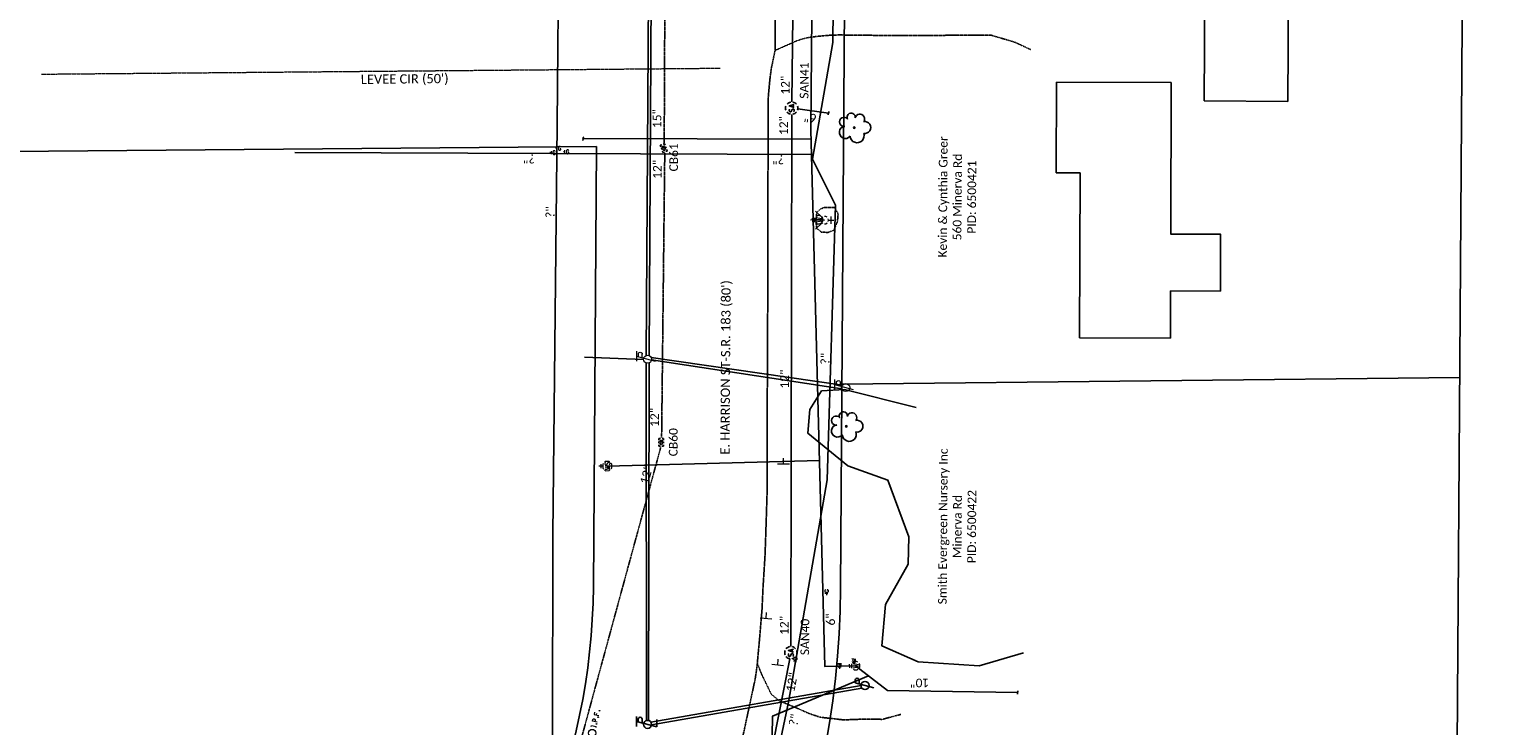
# Model space of a CAD drawing. Header units: feet. Extents: x 2296871 to 2305194, y 360020 to 364238.
# Tile 52 of 55: x 2304450 to 2304922, y 362461 to 362687. Entities that reach past the tile are written whole.
import ezdxf
from ezdxf.enums import TextEntityAlignment as Align

# ---------------------------------------------------------------- set-up
doc = ezdxf.new("R2010")
doc.units = ezdxf.units.FT
doc.header["$MEASUREMENT"] = 0
for name, pattern in [('DGN Style 2', [0.017105, 0.010263, -0.006842]), ('gasex', [0]), ('OhDOT_USTN1', [0.055, 0.014, -0.041]), ('OhDOT_USTN3', [0.22, 0.165, -0.055]), ('OhDOT_USTN5', [0.11, 0.055, -0.055]), ('ohelecex', [0]), ('ohteleex', [0]), ('rowex', [0]), ('sanex', [0]), ('shrubrt', [0]), ('waterex', [0])]:
    doc.linetypes.add(name, pattern=pattern)
doc.layers.add('ALLIGNMENT_NOPLOT', color=1, linetype='DGN Style 2', lineweight=13, plot=False)
for name, color, linetype in [('BD_X_Building', 231, 'Continuous'), ('DR_X_Cells', 121, 'Continuous'), ('DR_X_Storm_Sewer', 151, 'OhDOT_USTN5'), ('DR_X_Text', 7, 'Continuous'), ('DV_X_Property_Line', 7, 'Continuous'), ('PNTS', 1, 'Continuous'), ('PV_X_Driveway', 7, 'OhDOT_USTN5'), ('PV_X_EOP', 7, 'OhDOT_USTN3'), ('RW_X_Fee_RW', 6, 'rowex'), ('RW_X_Text', 7, 'Continuous'), ('SH_Text', 7, 'Continuous'), ('SN_X_Public', 3, 'Continuous'), ('SV_X_Mon_Cells_Found', 7, 'Continuous'), ('SV_X_Text_Name', 7, 'Continuous'), ('UT_X_Electric_Cells', 1, 'Continuous'), ('UT_X_Gas', 2, 'gasex'), ('UT_X_Gas_Cells', 2, 'Continuous'), ('UT_X_Gas_Text', 7, 'Continuous'), ('UT_X_Overhead_Electric', 1, 'ohelecex'), ('UT_X_Overhead_Telecom', 30, 'ohteleex'), ('UT_X_Sanitary_Cells', 3, 'Continuous'), ('UT_X_Sanitary_Line', 3, 'sanex'), ('UT_X_Sanitary_Text', 7, 'Continuous'), ('UT_X_Water', 133, 'waterex'), ('UT_X_Water_Cells', 131, 'Continuous'), ('UT_X_Water_Text', 7, 'Continuous'), ('VG_X_Cells', 3, 'Continuous'), ('VG_X_Flower_Bed', 3, 'OhDOT_USTN1'), ('VG_X_Shrub_Line_Rt', 3, 'shrubrt')]:
    doc.layers.add(name, color=color, linetype=linetype)
doc.styles.add('Simplex Normal (0.14)', font='calibri.ttf', dxfattribs={"height": 0.14})
doc.styles.add('Straight Normal (0.14) Font 30', font='calibri.ttf', dxfattribs={"height": 0.14})

# ---------------------------------------------------------------- blocks, each defined once
blk = doc.blocks.new('smh')
at = {"linetype": 'Continuous', "flags": 128}
for points in [[(-0.33, 0.69), (-0.36, 0.71), (-0.4, 0.74), (-0.51, 0.78), (-0.65, 0.8), (-0.75, 0.8), (-0.79, 0.8), (-0.95, 0.76), (-1.09, 0.69), (-1.18, 0.59), (-1.2, 0.49), (-1.2, 0.41), (-1.18, 0.31), (-1.08, 0.22), (-0.38, -0.16), (-0.32, -0.21), (-0.29, -0.26), (-0.27, -0.33), (-0.27, -0.41), (-0.28, -0.48), (-0.29, -0.53), (-0.32, -0.6), (-0.34, -0.65), (-0.37, -0.69), (-0.41, -0.72), (-0.45, -0.75), (-0.5, -0.77), (-0.53, -0.79), (-0.65, -0.8), (-0.82, -0.8), (-0.94, -0.77), (-1.1, -0.69), (-1.2, -0.61)], [(0.21, -0.8), (0.71, 0.8), (1.2, -0.8)], [(1.08, -0.42), (0.34, -0.42)]]:
    blk.add_lwpolyline(points, dxfattribs=at)
at = {"linetype": 'Continuous'}
for start, end in [(130.0806, 170.0721), (70.0577, 110.1061), (10.0169, 50.0392), (190.0169, 230.0392), (250.0577, 290.0473), (310.0114, 350.0264)]:
    blk.add_arc((0, 0), 2, start, end, dxfattribs=at)
blk = doc.blocks.new('ODOT SANITARY MANHOLE')
blk.add_blockref('smh', (0, 0))
blk = doc.blocks.new('CONTINUE')
at = {"flags": 128}
blk.add_lwpolyline([(-0.02, -0.58, -0.273937), (0, 0, 0.273937), (0.02, 0.58)], format="xyb", dxfattribs=at)
blk = doc.blocks.new('GCB-X')
at = {"layer": 'DR_X_Cells', "color": 121, "linetype": 'Continuous'}
for p, q in [((-0.062, 0.037), (-0.037, 0.037)), ((-0.062, 0.012), (-0.062, 0.037)), ((-0.012, 0.037), (0.012, 0.037)), ((0.023, 0.019), (0.007, 0.019)), ((0.007, 0.019), (0.007, -0.02)), ((0.007, 0.001), (0.024, 0.001)), ((0.037, 0.037), (0.062, 0.037)), ((0.062, 0.012), (0.062, 0.037)), ((-0.062, -0.037), (-0.062, -0.012)), ((-0.062, -0.037), (-0.037, -0.037)), ((-0.012, -0.037), (0.012, -0.037)), ((0.007, -0.02), (0.024, -0.02)), ((0.037, -0.037), (0.062, -0.037)), ((0.062, -0.037), (0.062, -0.012))]:
    blk.add_line(p, q, dxfattribs=at)
at = {"layer": 'DR_X_Cells', "color": 121, "linetype": 'Continuous', "extrusion": (0, 0, -1)}
for centre, radius, start, end in [((-0.014, 0), 0.0458, 344.8107, 15.1893), ((0.018, 0.007), 0.0127, 21.5603, 158.4397), ((-0.02, 0.01), 0.00986, 106.9987, 243.1793), ((-0.02, -0.01), 0.0117, 112.0547, 247.9453)]:
    blk.add_arc(centre, radius, start, end, dxfattribs=at)
at = {"layer": 'DR_X_Cells', "color": 121, "linetype": 'Continuous'}
blk.add_arc((-0.018, -0.007), 0.0127, 201.5603, 338.4397, dxfattribs=at)
blk = doc.blocks.new('ODOT STORM CATCH BASIN SQUARE')
blk.add_blockref('GCB-X', (0, 0))
blk = doc.blocks.new('TREE')
at = {"linetype": 'Continuous'}
blk.add_circle((0, 0), 0.012, dxfattribs=at)
for centre, radius, start, end in [((-0.143, -0.077), 0.0987, 96.1722, 320.5737), ((-0.165, 0.093), 0.0735, 39.0625, 279.5412), ((-0.049, 0.168), 0.0658, 354.0047, 205.9741), ((0.091, 0.141), 0.0776, 323.83, 165.0376), ((0.173, 0.002), 0.0957, 259.1453, 101.4596), ((0.047, -0.13), 0.114, 184.9476, 19.4572)]:
    blk.add_arc(centre, radius, start, end, dxfattribs=at)
blk = doc.blocks.new('SGN1P_anno')
at = {"layer": 'SN_X_Public', "color": 3, "linetype": 'Continuous', "lineweight": 0}
for p, q in [((0, 0), (-0.96, 0)), ((0, 0.96), (0, -0.96))]:
    blk.add_line(p, q, dxfattribs=at)
blk = doc.blocks.new('WSS')
at = {"layer": 'UT_X_Water_Cells', "color": 133, "linetype": 'Continuous', "lineweight": 0}
for p, q in [((0.032, 0.106), (-0.032, 0.106)), ((0, 0.074), (0, 0.138)), ((0.02, 0.008), (0.055, -0.01))]:
    blk.add_line(p, q, dxfattribs=at)
at = {"layer": 'UT_X_Water_Cells', "color": 133, "linetype": 'Continuous', "lineweight": 0, "flags": 128}
for points in [[(-0.059, 0.045), (-0.074, 0.03), (-0.074, -0.03), (-0.059, -0.045)], [(-0.055, 0.035), (-0.041, -0.041), (-0.027, 0.035), (-0.013, -0.041), (0.001, 0.035)], [(0.045, 0.059), (0.03, 0.074), (-0.03, 0.074), (-0.045, 0.059)], [(0.059, -0.045), (0.074, -0.03), (0.074, 0.03), (0.059, 0.045)], [(-0.045, -0.059), (-0.03, -0.074), (0.03, -0.074), (0.045, -0.059)]]:
    blk.add_lwpolyline(points, dxfattribs=at)
at = {"layer": 'UT_X_Water_Cells', "color": 133, "linetype": 'Continuous', "lineweight": 0, "extrusion": (0, 0, -1)}
for centre, radius, start, end in [((-0.028, 0.02), 0.0135, 303.6324, 53.7413), ((-0.039, -0.005), 0.04, 61.3463, 118.6537), ((-0.037, -0.009), 0.0316, 235.6037, 316.3305), ((-0.044, -0.022), 0.017, 132.0642, 228.5117)]:
    blk.add_arc(centre, radius, start, end, dxfattribs=at)
blk = doc.blocks.new('WGV')
at = {"layer": 'UT_X_Water_Cells', "color": 133, "linetype": 'Continuous', "lineweight": 0}
for p, q in [((0.032, 0.102), (-0.032, 0.102)), ((0, 0.07), (0, 0.134))]:
    blk.add_line(p, q, dxfattribs=at)
at = {"layer": 'UT_X_Water_Cells', "color": 133, "linetype": 'Continuous', "lineweight": 0, "flags": 128}
blk.add_lwpolyline([(-0.032, 0.041), (-0.016, -0.045), (0, 0.041), (0.016, -0.045), (0.032, 0.041)], dxfattribs=at)
at = {"layer": 'UT_X_Water_Cells', "color": 133, "linetype": 'Continuous', "lineweight": 0, "extrusion": (0, 0, -1)}
blk.add_arc((0, 0), 0.07, 330.0184, 29.9816, dxfattribs=at)
at = {"layer": 'UT_X_Water_Cells', "color": 133, "linetype": 'Continuous', "lineweight": 0}
for start, end in [(60.0184, 120.0157), (330.0184, 29.9816), (239.9843, 299.9816)]:
    blk.add_arc((0, 0), 0.07, start, end, dxfattribs=at)
blk = doc.blocks.new('FH')
at = {"layer": 'UT_X_Water_Cells', "color": 133, "linetype": 'Continuous', "lineweight": 0}
for p, q in [((0.06, 0.103), (-0.06, 0.103)), ((0, 0.06), (0, 0.146)), ((-0.042, -0.042), (-0.146, -0.146)), ((0.042, -0.042), (0.146, -0.146))]:
    blk.add_line(p, q, dxfattribs=at)
for start, end in [(140.021, 184.0629), (68.1395, 112.038), (356.0165, 39.9889), (211.8788, 255.8479), (283.8239, 329.9097)]:
    blk.add_arc((0, 0), 0.06, start, end, dxfattribs=at)
blk = doc.blocks.new('GMRK')
at = {"layer": 'UT_X_Gas_Cells', "color": 2, "linetype": 'Continuous', "lineweight": 0}
for p, q in [((0, 0), (-0.048, 0)), ((0, -0.05), (0, 0.05))]:
    blk.add_line(p, q, dxfattribs=at)
at = {"layer": 'UT_X_Gas_Cells', "color": 2, "linetype": 'Continuous', "lineweight": 0, "flags": 128}
blk.add_lwpolyline([(0.124, 0.038), (0.123, 0.043), (0.12, 0.048), (0.115, 0.053), (0.108, 0.058), (0.103, 0.06), (0.099, 0.061), (0.093, 0.062), (0.082, 0.062), (0.077, 0.061), (0.074, 0.06), (0.07, 0.058), (0.062, 0.053), (0.057, 0.046), (0.054, 0.038), (0.052, 0.027), (0.05, 0.011), (0.05, -0.009), (0.051, -0.026), (0.055, -0.039), (0.061, -0.051), (0.066, -0.055), (0.072, -0.059), (0.082, -0.063), (0.093, -0.063), (0.104, -0.061), (0.108, -0.059), (0.112, -0.057), (0.116, -0.053), (0.12, -0.047), (0.124, -0.038), (0.124, -0.013), (0.103, -0.013)], dxfattribs=at)
blk = doc.blocks.new('IPF')
at = {"layer": 'SV_X_Mon_Cells_Found', "color": 7, "linetype": 'Continuous', "lineweight": 0, "flags": 128}
for points in [[(0.101, 0.04), (0.118, 0.04)], [(0.11, -0.04), (0.11, 0.04)], [(0.188, -0.04), (0.188, 0.04), (0.214, 0.04), (0.217, 0.039), (0.221, 0.038), (0.223, 0.037), (0.224, 0.036), (0.226, 0.032), (0.228, 0.029), (0.229, 0.024), (0.229, 0.017), (0.229, 0.014), (0.227, 0.01), (0.225, 0.006), (0.223, 0.004), (0.221, 0.003), (0.219, 0.002), (0.214, 0.001), (0.188, 0.001)], [(0.338, 0.04), (0.3, 0.04), (0.3, -0.04)], [(0.3, 0.001), (0.327, 0.001)], [(0.101, -0.04), (0.118, -0.04)], [(0.157, -0.029), (0.16, -0.029), (0.162, -0.031), (0.164, -0.033), (0.164, -0.036), (0.162, -0.039), (0.16, -0.04), (0.157, -0.04), (0.156, -0.039), (0.154, -0.036), (0.154, -0.033), (0.156, -0.031), (0.157, -0.029)], [(0.27, -0.029), (0.273, -0.029), (0.274, -0.031), (0.276, -0.033), (0.276, -0.036), (0.274, -0.039), (0.273, -0.04), (0.27, -0.04), (0.268, -0.039), (0.267, -0.036), (0.267, -0.033), (0.268, -0.031), (0.27, -0.029)], [(0.377, -0.029), (0.38, -0.029), (0.382, -0.031), (0.383, -0.033), (0.383, -0.036), (0.382, -0.039), (0.38, -0.04), (0.377, -0.04), (0.376, -0.039), (0.374, -0.036), (0.374, -0.033), (0.376, -0.031), (0.377, -0.029)]]:
    blk.add_lwpolyline(points, dxfattribs=at)
at = {"layer": 'SV_X_Mon_Cells_Found', "color": 7, "linetype": 'Continuous', "lineweight": 0}
blk.add_circle((0, 0), 0.06, dxfattribs=at)
blk = doc.blocks.new('TLPW')
at = {"linetype": 'Continuous'}
for p, q in [((0.048, 0.18), (-0.04, -0.15)), ((0.128, 0.18), (-0.032, 0.18)), ((0.023, 0.086), (0.083, 0.086)), ((0.04, 0.15), (0.083, 0.15)), ((0.08, -0.15), (-0.04, -0.15))]:
    blk.add_line(p, q, dxfattribs=at)
blk.add_circle((0, 0), 0.065, dxfattribs=at)
at = {"linetype": 'Continuous', "extrusion": (0, 0, -1)}
blk.add_arc((-0.083, 0.118), 0.0319, 88.8767, 271.1233, dxfattribs=at)
blk = doc.blocks.new('ODOT ELEC TELE LIGHT POLE')
blk.add_blockref('TLPW', (0, 0))
blk = doc.blocks.new('ODOT Elec Tele Pole')
at = {"layer": 'UT_X_Electric_Cells', "linetype": 'Continuous', "lineweight": 13}
for p, q in [((0.128, 0.18), (-0.032, 0.18)), ((0.048, 0.18), (-0.032, -0.12)), ((0.023, 0.086), (0.083, 0.086)), ((0.04, 0.15), (0.083, 0.15))]:
    blk.add_line(p, q, dxfattribs=at)
at = {"layer": 'UT_X_Electric_Cells', "linetype": 'Continuous', "lineweight": 0}
blk.add_circle((0, 0), 0.065, dxfattribs=at)
at = {"layer": 'UT_X_Electric_Cells', "linetype": 'Continuous', "lineweight": 13, "extrusion": (0, 0, -1)}
blk.add_arc((-0.083, 0.118), 0.0319, 88.8767, 271.1233, dxfattribs=at)
blk = doc.blocks.new('PP')
at = {"linetype": 'Continuous'}
for p, q in [((0.043, 0.16), (-0.037, -0.14)), ((0.026, 0.096), (0.085, 0.096)), ((0.043, 0.16), (0.085, 0.16))]:
    blk.add_line(p, q, dxfattribs=at)
blk.add_circle((0, 0), 0.065, dxfattribs=at)
at = {"linetype": 'Continuous', "extrusion": (0, 0, -1)}
blk.add_arc((-0.086, 0.128), 0.0319, 88.8767, 271.1233, dxfattribs=at)
blk = doc.blocks.new('ODOT ELEC POWER POLE')
at = {"layer": 'SH_Text', "color": 1, "linetype": 'Continuous', "lineweight": 0}
blk.add_blockref('PP', (0, 0), dxfattribs=at)
blk = doc.blocks.new('WLM')
at = {"layer": 'UT_X_Water_Cells', "color": 133, "linetype": 'Continuous', "lineweight": 0}
for p, q in [((0, 0), (-0.048, 0)), ((0, -0.05), (0, 0.05))]:
    blk.add_line(p, q, dxfattribs=at)
at = {"layer": 'UT_X_Water_Cells', "color": 133, "linetype": 'Continuous', "lineweight": 0, "flags": 128}
blk.add_lwpolyline([(0.042, 0.062), (0.061, -0.062), (0.086, 0.062), (0.11, -0.062), (0.13, 0.062)], dxfattribs=at)

msp = doc.modelspace()

# ---------------------------------------------------------------- linework, layer by layer
at = {"layer": 'ALLIGNMENT_NOPLOT'}
msp.add_lwpolyline([(2304453.81, 362672.25), (2304673.6, 362674.19)], dxfattribs=at)
at = {"layer": 'BD_X_Building', "flags": 128}
for points in [[(2304830.15, 362663.58), (2304830.36, 362698.93), (2304857.38, 362698.77), (2304857.18, 362663.42)], [(2304835.42, 362602.05), (2304819.28, 362602.1), (2304819.23, 362586.82), (2304789.84, 362586.9), (2304789.98, 362640.29), (2304782.28, 362640.31), (2304782.35, 362669.63), (2304819.44, 362669.52), (2304819.31, 362620.48), (2304835.46, 362620.44)]]:
    msp.add_lwpolyline(points, close=True, dxfattribs=at)
at = {"layer": 'DR_X_Storm_Sewer', "flags": 128}
for points in [[(2304655.38, 362649.93), (2304655.6, 362700.15)], [(2304654.54, 362554.6), (2304655.56, 362646.81)], [(2304614.91, 362407.13), (2304654.26, 362551.48)]]:
    msp.add_lwpolyline(points, dxfattribs=at)
at = {"layer": 'DV_X_Property_Line'}
for points in [[(2304911.93, 362439.03), (2304921.62, 363842.86)], [(2304712.9, 362571.85), (2304912.87, 362574.03)]]:
    msp.add_lwpolyline(points, dxfattribs=at)
at = {"layer": 'PNTS'}
msp.add_lwpolyline([(2304713.06, 362571.57), (2304651.21, 362580.5)], dxfattribs=at)
at = {"layer": 'PV_X_Driveway', "flags": 128}
for points in [[(2304691.25, 362679.92), (2304694.61, 362681.41), (2304697.12, 362682.52), (2304698.12, 362682.96), (2304699.49, 362683.45), (2304701.13, 362683.91), (2304702.49, 362684.17), (2304705.01, 362684.48), (2304709.57, 362684.9), (2304712.34, 362684.93), (2304722.32, 362684.82), (2304723.05, 362684.81), (2304732.36, 362684.71), (2304760.93, 362684.92), (2304768.81, 362682.61), (2304774.05, 362680.17)], [(2304731.98, 362465.01), (2304725.95, 362463.4), (2304720.31, 362463.49), (2304713.47, 362463.23), (2304705.79, 362464.1), (2304702.22, 362465.31), (2304697.24, 362467.51), (2304692.62, 362469.35), (2304690.01, 362471.57), (2304688.61, 362474.48), (2304686.88, 362478.07), (2304685.51, 362481.53)]]:
    msp.add_lwpolyline(points, dxfattribs=at)
at = {"layer": 'PV_X_EOP', "flags": 128}
msp.add_lwpolyline([(2304610.36, 362317.88), (2304615.27, 362322.62), (2304620.34, 362327.91), (2304623.76, 362331.67), (2304626, 362333.76), (2304631.47, 362340.9), (2304636.35, 362347.63), (2304641.91, 362355.94), (2304647.46, 362364.26), (2304648.17, 362365.32), (2304651.84, 362371.68), (2304656.32, 362379.98), (2304659.51, 362386.34), (2304662.7, 362395.82), (2304665.1, 362402.95), (2304667.47, 362409.43), (2304669.48, 362414.64), (2304671.51, 362421.02), (2304673.13, 362426.37), (2304674.49, 362431.27), (2304676.57, 362439.92), (2304678.58, 362448.31), (2304680.38, 362455.79), (2304682.18, 362464.15), (2304684.28, 362473.93), (2304684.54, 362475.14), (2304684.84, 362476.55), (2304685.4, 362480.43), (2304686.04, 362487.27), (2304686.26, 362489.68), (2304687.05, 362499.15), (2304687.36, 362506.12), (2304687.99, 362516.1), (2304688.03, 362516.79), (2304688.36, 362526.78), (2304688.67, 362536.6), (2304688.66, 362546.6), (2304688.65, 362556.6), (2304688.65, 362559.09), (2304688.74, 362569.09), (2304688.82, 362579.08), (2304688.83, 362579.51), (2304688.85, 362589.51), (2304688.87, 362598.32), (2304688.89, 362608.32), (2304688.92, 362618.32), (2304688.92, 362619.89), (2304688.94, 362629.89), (2304688.96, 362635.94), (2304688.98, 362645.94), (2304689, 362652.79), (2304689.02, 362662.79), (2304689.02, 362664.27), (2304689.57, 362670.5), (2304690.01, 362673.87), (2304691.28, 362680.03), (2304691.3, 362690.03), (2304691.32, 362700.03), (2304691.34, 362710.03), (2304691.35, 362711.32), (2304691.4, 362721.32), (2304691.45, 362730.54), (2304691.86, 362739.2), (2304691.38, 362742.56), (2304691.03, 362744.59), (2304689.81, 362750.02), (2304689.53, 362752.15), (2304689.43, 362754.02), (2304689.4, 362756.01), (2304689.45, 362765.92), (2304689.46, 362768.31), (2304689.34, 362778.31), (2304689.31, 362780.26), (2304689.17, 362790.25), (2304689.03, 362800.25), (2304688.99, 362803.29), (2304688.92, 362811.29), (2304689.08, 362821.29), (2304689.17, 362826.85), (2304689.19, 362836.85), (2304689.2, 362844.97), (2304689.11, 362854.97), (2304689.04, 362862.14), (2304688.84, 362869), (2304688.82, 362876.89), (2304688.79, 362885.74), (2304688.86, 362895.74), (2304688.91, 362903.85), (2304688.98, 362913.85), (2304689.03, 362921.97), (2304689.08, 362928.27), (2304689.11, 362932.9), (2304689.17, 362942.9), (2304689.19, 362944.8), (2304689.25, 362954.8), (2304689.26, 362955.83), (2304689.33, 362965.83), (2304689.39, 362975.53), (2304689.45, 362983.99), (2304689.78, 362987.85), (2304690.38, 362990.27), (2304691.08, 362993.06), (2304691.62, 362994.07), (2304691.72, 362995.74), (2304691.97, 362999.88), (2304692.21, 363009.88), (2304692.45, 363019.87), (2304692.6, 363026.24), (2304691.52, 363027.71), (2304691.26, 363028.84), (2304690.62, 363033.69), (2304689.74, 363040.38), (2304689.68, 363040.87), (2304689.24, 363041.58), (2304688.97, 363042.39), (2304688.9, 363043.97), (2304688.79, 363053.94), (2304688.76, 363056.64), (2304688.97, 363057.34), (2304689.12, 363067.32), (2304689.15, 363069.74), (2304689.14, 363073.75), (2304689.36, 363083.73), (2304689.51, 363090.52), (2304689.47, 363097.58), (2304689.57, 363106.26), (2304689.69, 363116.24), (2304689.73, 363119.83), (2304689.84, 363129.81), (2304689.91, 363135.16), (2304690.14, 363145.14), (2304690.38, 363155.11), (2304690.41, 363156.64), (2304690.65, 363159.23), (2304690.9, 363161.3), (2304690.99, 363163.44), (2304690.68, 363166.41), (2304690.36, 363168.36), (2304690.3, 363169.99), (2304690.12, 363172.17), (2304689.94, 363175.77), (2304689.96, 363177.42), (2304690.24, 363187.4), (2304690.52, 363197.37), (2304690.57, 363204.99), (2304690.36, 363207.61), (2304690.49, 363208.31), (2304691.06, 363209.75), (2304691.75, 363211.16), (2304692.36, 363211.85), (2304692.92, 363212.28), (2304693.09, 363215.24), (2304693.16, 363225.24), (2304693.17, 363227.4), (2304693.23, 363237.13), (2304693.24, 363237.55), (2304692.85, 363238.31), (2304692.31, 363239.35), (2304692, 363240.29), (2304691.49, 363242.04), (2304691.3, 363243.37), (2304691.06, 363245.04), (2304690.58, 363249.29), (2304690.29, 363251.86), (2304690.25, 363254.08), (2304690.51, 363256.31), (2304690.77, 363265.71), (2304690.89, 363273.9), (2304690.91, 363278.67), (2304690.86, 363286.79), (2304690.8, 363296.79), (2304690.78, 363299.59), (2304690.72, 363309.59), (2304690.68, 363316.9), (2304690.72, 363326.9), (2304690.75, 363333.61), (2304690.79, 363343.61), (2304690.8, 363346.2), (2304690.81, 363349.16), (2304690.84, 363356.01), (2304690.87, 363363.45), (2304690.91, 363373.44), (2304690.93, 363378.62), (2304690.97, 363386.18), (2304691.16, 363390.33), (2304691.69, 363396.49), (2304692.28, 363406.18), (2304693, 363416.15), (2304693.02, 363416.4), (2304694.13, 363426.34), (2304694.62, 363430.68), (2304694.76, 363439.18), (2304695.1, 363448.1), (2304694.81, 363456.85), (2304694.83, 363463.09), (2304694.3, 363466.08), (2304693.27, 363469.24), (2304692.76, 363471.63), (2304692.13, 363477.87), (2304692.16, 363482.89), (2304692.07, 363492.89), (2304692.06, 363494.31), (2304692.24, 363504.31), (2304692.28, 363506.73), (2304692.46, 363516.73), (2304692.51, 363519.68), (2304692.69, 363529.67), (2304692.82, 363537.1), (2304692.98, 363545.53), (2304693.02, 363555.53), (2304693.06, 363565.52), (2304693.1, 363574.62), (2304693.34, 363584.61), (2304693.51, 363591.62), (2304693.56, 363601.62), (2304693.59, 363606.73), (2304693.77, 363616.73), (2304693.94, 363626.72), (2304694.12, 363636.7), (2304694.2, 363646.7), (2304694.27, 363656.69), (2304694.3, 363661.35), (2304694.38, 363671.34), (2304694.44, 363679.56), (2304694.46, 363682.38), (2304694.26, 363692.38), (2304694.16, 363697.57), (2304694.34, 363700.43), (2304694.34, 363703.79), (2304694.21, 363712.13), (2304694.52, 363721.5), (2304694.38, 363724.46), (2304694.3, 363730.42), (2304694.7, 363735.28), (2304694.91, 363742.34), (2304694.86, 363746.34)], dxfattribs=at)
at = {"layer": 'RW_X_Fee_RW'}
msp.add_lwpolyline([(2303813.99, 362212.11), (2304426.59, 362218.77, 0.409017), (2304712.44, 362505.76), (2304715.59, 362962.28, -0.409021), (2304740.32, 362987.11), (2304915.73, 362989.02)], format="xyb", dxfattribs=at)
at = {"layer": 'RW_X_Fee_RW', "flags": 128}
msp.add_lwpolyline([(2303151.02, 362284.91), (2304425.72, 362298.77, 0.409017), (2304632.44, 362506.31), (2304633.43, 362648.84)], format="xyb", dxfattribs=at)
at = {"layer": 'RW_X_Fee_RW'}
msp.add_lwpolyline([(2304443.43, 362647.16), (2304633.43, 362648.84)], dxfattribs=at)
at = {"layer": 'UT_X_Gas', "flags": 128}
for points in [[(2304647.85, 362210.72), (2304650.77, 362225.3), (2304661.43, 362277.21), (2304663.88, 362298.53), (2304669.31, 362324.74), (2304676.71, 362368.95), (2304686.68, 362426.53), (2304695.65, 362468.99), (2304708.07, 362540.91), (2304710.81, 362629.87), (2304703.4, 362644.73), (2304709.92, 362682.49), (2304710.61, 362746.91), (2304711, 362798.74), (2304711.62, 362873.27), (2304712.24, 362953.06), (2304713.05, 363031.83), (2304714.37, 363117.75), (2304715.89, 363189.22), (2304715.53, 363256.69), (2304714.81, 363326.19), (2304710.09, 363353.91), (2304706.93, 363385.03), (2304706.49, 363445.63), (2304706.49, 363512.32), (2304708.63, 363577.28), (2304710.98, 363645.41), (2304709.96, 363701.25), (2304709.61, 363761.37)], [(2301772.79, 362190.87), (2301824.9, 362193.44), (2301827.13, 362193.7), (2301902.61, 362195.35), (2301921.71, 362195.72), (2302598.99, 362202.91), (2302619.1, 362201.72), (2302632.56, 362201.74), (2302643.83, 362202.49), (2302649.16, 362203.07), (2303246.6, 362209.14), (2303311.04, 362210.61), (2303395.81, 362210.42), (2303445.16, 362209.52), (2303485.35, 362210.12), (2303530.31, 362210.38), (2303554.76, 362210.36), (2303593.21, 362211.19), (2303662.11, 362212.75), (2303695.58, 362212.77), (2303735.06, 362213.36), (2303784.62, 362214.36), (2303811.68, 362215.19), (2303838.02, 362214.67), (2303875.3, 362215.43), (2303917.3, 362215.05), (2303972.58, 362215.34), (2304075.44, 362216.25), (2304104.03, 362216.67), (2304142.03, 362216.68), (2304183.96, 362217.55), (2304245.48, 362217.15), (2304287.23, 362218.16), (2304340.14, 362219.65), (2304379.55, 362220.13), (2304423.36, 362221.34), (2304467.76, 362223.97), (2304503.52, 362229.16), (2304542.51, 362233.59), (2304572.69, 362236.39), (2304602.18, 362237.84), (2304634.79, 362238.31), (2304632.96, 362260.55), (2304621.31, 362301.47), (2304615.84, 362387.06), (2304619.25, 362457.01), (2304619.37, 362523.24), (2304620.77, 362655.85), (2304621.86, 362779.83), (2304622.72, 362898.51), (2304622.9, 363003.54), (2304623.37, 363096.24), (2304624.3, 363189.54), (2304624.32, 363243.83), (2304624.97, 363348.77), (2304625.89, 363407.3), (2304626.71, 363522.37), (2304627.43, 363634.88), (2304628.03, 363752.22)], [(2304703.66, 362646.28), (2304535.88, 362646.85)]]:
    msp.add_lwpolyline(points, dxfattribs=at)
at = {"layer": 'UT_X_Overhead_Electric', "ltscale": 0.8, "flags": 128}
for points in [[(2304649.55, 362581.2), (2304650.3, 362697.69)], [(2304629.63, 362580.6), (2304648.72, 362579.87)], [(2304649.69, 362463.04), (2304649.54, 362578.77)], [(2304651.08, 362462.49), (2304719.07, 362474.32)]]:
    msp.add_lwpolyline(points, dxfattribs=at)
at = {"layer": 'UT_X_Overhead_Electric', "ltscale": 0.8}
msp.add_lwpolyline([(2304712.89, 362570.35), (2304651.29, 362579.75)], dxfattribs=at)
at = {"layer": 'UT_X_Overhead_Telecom', "ltscale": 0.77, "flags": 128}
for points in [[(2304650.49, 362581.19), (2304651.18, 362697.71)], [(2304650.34, 362463.03), (2304650.47, 362578.77)], [(2304651.29, 362461.66), (2304719.36, 362473.54)]]:
    msp.add_lwpolyline(points, dxfattribs=at)
at = {"layer": 'UT_X_Sanitary_Line', "flags": 128}
for points in [[(2304696.67, 362663.24), (2304699.97, 362940.75)], [(2304696.38, 362486.97), (2304696.64, 362659.24)], [(2304698.63, 362660.97), (2304708.54, 362659.61)], [(2304654.84, 362274.39), (2304695.99, 362483.01)]]:
    msp.add_lwpolyline(points, dxfattribs=at)
at = {"layer": 'UT_X_Water', "flags": 128}
for points in [[(2304769.77, 362472.1), (2304727.64, 362472.76), (2304717.33, 362480.72), (2304707.39, 362480.46), (2304702.81, 362654.24), (2304706.12, 363026.43), (2304713.49, 363751.74)], [(2304702.89, 362651.22), (2304629.13, 362651.4)], [(2304680.72, 362197.64), (2304684.8, 362221.53), (2304686.5, 362238.94), (2304686.61, 362245.13), (2304690.39, 362464.43), (2304721.48, 362477.52)]]:
    msp.add_lwpolyline(points, dxfattribs=at)
at = {"layer": 'UT_X_Water'}
for points in [[(2304707.31, 362624.99), (2304705.36, 362625.09), (2304703.58, 362625.05)], [(2304705.63, 362547.19), (2304636.96, 362545.39)]]:
    msp.add_lwpolyline(points, dxfattribs=at)
at = {"layer": 'VG_X_Flower_Bed', "flags": 128}
msp.add_lwpolyline([(2304707.18, 362629.1), (2304710.48, 362629.1), (2304711.66, 362627.04), (2304711.45, 362624.61), (2304710.31, 362621.74), (2304708.37, 362620.99), (2304706.21, 362621.15), (2304704.75, 362622.34), (2304704.48, 362624.77), (2304704.75, 362627.42), (2304705.88, 362628.55)], close=True, dxfattribs=at)
at = {"layer": 'VG_X_Shrub_Line_Rt', "flags": 128}
msp.add_lwpolyline([(2304736.92, 362564.36), (2304713.72, 362570.16), (2304706.31, 362569.72), (2304702.53, 362563.72), (2304701.88, 362555.99), (2304714.82, 362545.47), (2304727.73, 362540.84), (2304734.52, 362522.46), (2304734.35, 362513.68), (2304726.99, 362500.6), (2304725.83, 362487.19), (2304737.58, 362482.06), (2304757.28, 362480.74), (2304771.68, 362484.88)], dxfattribs=at)

# ---------------------------------------------------------------- block references
at = {"layer": 'DR_X_Cells', "xscale": 20, "yscale": 20}
for p, rotation in [((2304655.23, 362648.29), 109.6551025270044), ((2304654.41, 362553.04), 89.0066355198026)]:
    msp.add_blockref('ODOT STORM CATCH BASIN SQUARE', p, dxfattribs=dict(at, rotation=rotation))
at = {"layer": 'SN_X_Public', "xscale": 1.999999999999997, "yscale": 1.999999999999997, "zscale": 1.999999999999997}
for p, rotation in [((2304694, 362545.98), 270.0559624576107), ((2304688.33, 362496.04), 265.2533549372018), ((2304692.11, 362480.93), 264.7170906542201)]:
    msp.add_blockref('SGN1P_anno', p, dxfattribs=dict(at, rotation=rotation))
at = {"layer": 'SV_X_Mon_Cells_Found', "xscale": 20, "yscale": 20, "zscale": 20, "rotation": 76.83840380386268}
msp.add_blockref('IPF', (2304632.08, 362458.97), dxfattribs=at)
at = {"layer": 'UT_X_Electric_Cells', "rotation": 90}
for name, p, xscale, yscale, zscale in [('ODOT Elec Tele Pole', (2304650.01, 362579.98), 20.00000000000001, 20.00000000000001, 20.00000000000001), ('ODOT Elec Tele Pole', (2304714.11, 362570.8), 20.00000000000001, 20.00000000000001, 20.00000000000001), ('ODOT ELEC POWER POLE', (2304720.37, 362474.36), 20, 20, 20), ('ODOT ELEC TELE LIGHT POLE', (2304649.99, 362461.78), 20, 20, 20)]:
    msp.add_blockref(name, p, dxfattribs=dict(at, xscale=xscale, yscale=yscale, zscale=zscale))
at = {"layer": 'UT_X_Gas_Cells', "xscale": 10, "yscale": 10, "zscale": 10}
for p, rotation in [((2304620.64, 362648.25), 359.5887979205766), ((2304618.86, 362646.83), 359.5887979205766), ((2304623.24, 362647.14), 359.5887979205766), ((2304707.89, 362504.06), 86.40911997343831), ((2304697.71, 362482.17), 84.71709065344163)]:
    msp.add_blockref('GMRK', p, dxfattribs=dict(at, rotation=rotation))
at = {"layer": 'UT_X_Sanitary_Cells'}
for p, rotation in [((2304696.65, 362661.24), 89.58879792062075), ((2304696.38, 362484.97), 89.58888888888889)]:
    msp.add_blockref('ODOT SANITARY MANHOLE', p, dxfattribs=dict(at, rotation=rotation))
at = {"layer": 'UT_X_Sanitary_Line', "rotation": 172.2148598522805}
msp.add_blockref('CONTINUE', (2304708.54, 362659.61), dxfattribs=at)
at = {"layer": 'UT_X_Water'}
for p, rotation in [((2304629.13, 362651.4), 359.8596439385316), ((2304769.77, 362472.1), 179.0937699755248)]:
    msp.add_blockref('CONTINUE', p, dxfattribs=dict(at, rotation=rotation))
at = {"layer": 'UT_X_Water_Cells', "xscale": 20, "yscale": 20}
for name, p, rotation in [('WGV', (2304705.36, 362625.09), 91.5076916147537), ('WSS', (2304636.96, 362545.39), 91.50769161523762), ('WGV', (2304717.33, 362480.72), 91.50769161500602)]:
    msp.add_blockref(name, p, dxfattribs=dict(at, rotation=rotation))
at = {"layer": 'UT_X_Water_Cells'}
for name, p, xscale, yscale, zscale, rotation in [('FH', (2304707.31, 362624.99), 20, 20, 20, 269.8652526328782), ('WLM', (2304712.14, 362480.25), 10, 10, 10, 91.50777777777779), ('WLM', (2304716.8, 362481.67), 10, 10, 10, 91.50777777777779)]:
    msp.add_blockref(name, p, dxfattribs=dict(at, xscale=xscale, yscale=yscale, zscale=zscale, rotation=rotation))
at = {"layer": 'VG_X_Cells', "xscale": 20, "yscale": 20, "zscale": 20}
for p in [(2304716.87, 362654.93), (2304714.33, 362558.26)]:
    msp.add_blockref('TREE', p, dxfattribs=at)

# ---------------------------------------------------------------- texts
at = {"layer": 'DR_X_Text', "char_height": 2.8, "attachment_point": 5, "style": 'Simplex Normal (0.14)'}
for s, insert, rotation in [('15"', (2304653.07, 362657.87), 89.7443), ('CB61', (2304658.46, 362645.31), 89.5888), ('12"', (2304653.16, 362641.43), 89.363), ('12"', (2304652.27, 362561.13), 89.363), ('CB60', (2304658.32, 362553.11), 89.5888), ('12"', (2304649.63, 362542.62), 74.7514)]:
    msp.add_mtext(s, dxfattribs=dict(at, insert=insert, rotation=rotation))
at = {"layer": 'RW_X_Text', "style": 'Simplex Normal (0.14)'}
for s, rotation, p in [("LEVEE CIR (50')", 0.6229, (2304571.4, 362670.71)), ("E. HARRISON ST-S.R. 183 (80')", 89.6044, (2304675.22, 362577.32))]:
    msp.add_text(s, height=3, rotation=rotation, dxfattribs=at).set_placement(p, align=Align.MIDDLE_CENTER)
at = {"layer": 'SV_X_Text_Name', "char_height": 2.8, "width": 77.9146, "attachment_point": 5, "rotation": 89.6044, "style": 'Simplex Normal (0.14)'}
for s, insert in [('\\pxqc;Kevin & Cynthia Greer\\P560 Minerva Rd\\PPID: 6500421', (2304750.26, 362632.48)), ('\\pxqc;Smith Evergreen Nursery Inc\\PMinerva Rd\\PPID: 6500422', (2304750.26, 362525.83))]:
    msp.add_mtext(s, dxfattribs=dict(at, insert=insert))
at = {"layer": 'UT_X_Gas_Text', "style": 'Straight Normal (0.14) Font 30'}
for rotation, p in [(179.8055, (2304611.65, 362644.89)), (179.8055, (2304692.3, 362644.62)), (89.3938, (2304618.52, 362627.58)), (88.239, (2304707.54, 362580.12)), (78.0816, (2304697.47, 362463.22))]:
    msp.add_text('?"', height=2.8, rotation=rotation, dxfattribs=at).set_placement(p, align=Align.MIDDLE_CENTER)
at = {"layer": 'UT_X_Sanitary_Text', "char_height": 2.8, "attachment_point": 5, "style": 'Simplex Normal (0.14)'}
for s, insert, rotation in [('SAN41', (2304700.71, 362670.18), 89.5888), ('12"', (2304694.58, 362668.67), 89.9139), ('12"', (2304694.04, 362655.61), 89.9139), ('6"', (2304702.65, 362658.12), 172.2149), ('12"', (2304694.36, 362573.54), 89.9139), ('12"', (2304694.24, 362493.79), 89.9139), ('SAN40', (2304700.92, 362490.07), 89.5889), ('12"', (2304696.69, 362475.45), 78.8405)]:
    msp.add_mtext(s, dxfattribs=dict(at, insert=insert, rotation=rotation))
at = {"layer": 'UT_X_Water_Text', "char_height": 2.8, "attachment_point": 5, "style": 'Simplex Normal (0.14)'}
for s, insert, rotation in [('6"', (2304709.23, 362495.75), 91.5077), ('10"', (2304738.08, 362475.19), 179.0938)]:
    msp.add_mtext(s, dxfattribs=dict(at, insert=insert, rotation=rotation))

doc.saveas('drawing.dxf')
